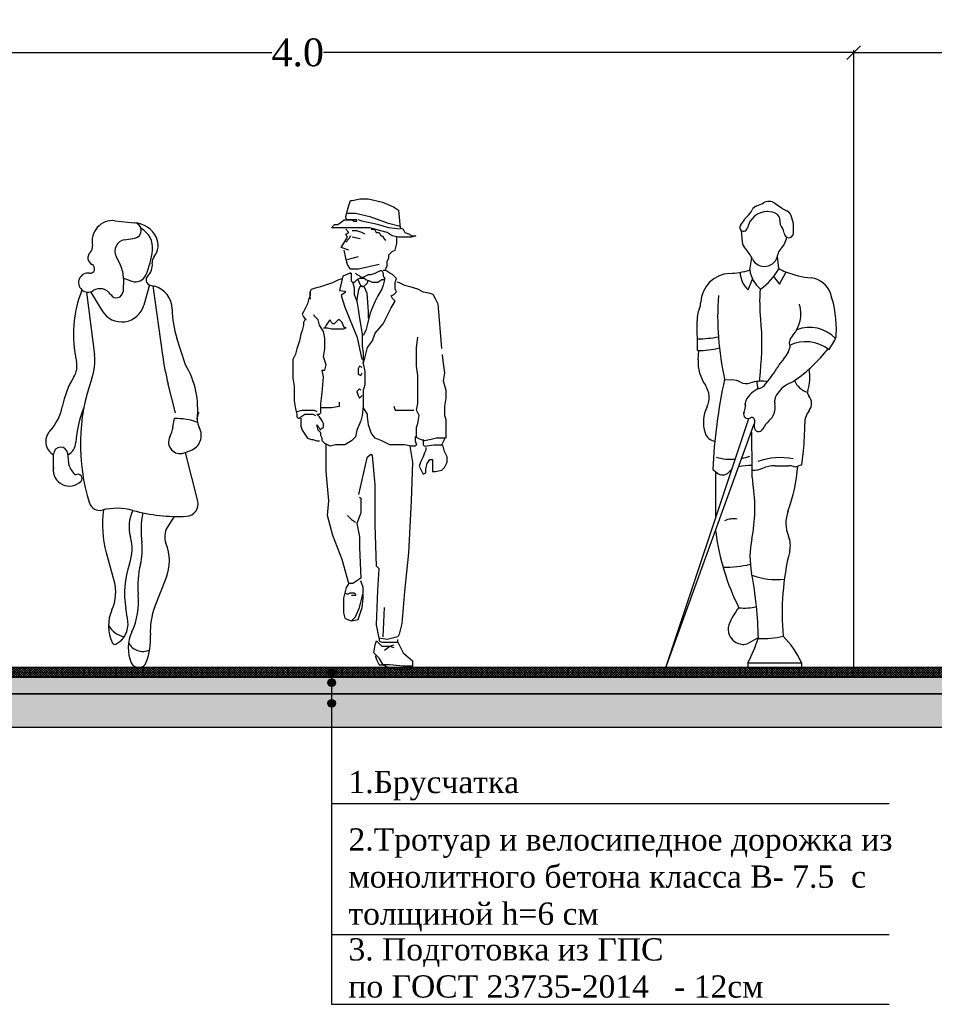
# Model space of a CAD drawing. Extents: x 340134 to 340674, y 4132137 to 4132521.
# Tile 3 of 14: x 340210 to 340276, y 4132319 to 4132389. Entities that reach past the tile are written whole.
import ezdxf

# ---------------------------------------------------------------- set-up
doc = ezdxf.new("R2010")
doc.units = 0
doc.header["$LTSCALE"] = 0.5
doc.header["$MEASUREMENT"] = 0
doc.header["$PDMODE"] = 33
doc.header["$PDSIZE"] = 0.3
doc.layers.add('(007) Здания', color=7, linetype='Continuous')
doc.layers.add('free-dwg.com', color=7, linetype='Continuous')
doc.layers.add('.', color=7, linetype='Continuous', lineweight=15)
doc.styles.add('ATTR', font='romans.shx', dxfattribs={"width": 0.8, "height": 1.2})
doc.styles.add('Times New Roman', font='times.ttf', dxfattribs={"height": 2.5})
doc.styles.add('TimesCr', font='times.ttf')
doc.dimstyles.get("Standard").update_dxf_attribs({"dimtxt": 0.18, "dimasz": 0.18, "dimexe": 0.18, "dimexo": 0.0625, "dimgap": 0.09, "dimtad": 0, "dimtih": 1, "dimtoh": 1, "dimdec": 4, "dimzin": 0, "dimdsep": 46, "dimtxsty": 'Standard', "dimcen": 0.09, "dimaunit": 1, "dimadec": 3, "dimazin": 0, "dimtfac": 1, "dimtdec": 4, "dimtofl": 0, "dimtmove": 0, "dimatfit": 3, "dimfxl": 1, "dimtolj": 1, "dimtzin": 0, "dimarcsym": 0})
pattern_1 = [(45, (-369.2775, 294.18755), (-0.0883883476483, 0.0883883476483), []), (135, (-369.2775, 294.18755), (-0.0883883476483, -0.0883883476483), [])]

# ---------------------------------------------------------------- blocks, each defined once
blk = doc.blocks.new('man 4')
at = {"color": 5}
for p, q in [((-186, 1735.8), (-179.9, 1753.9)), ((-179.9, 1753.9), (-173.9, 1772)), ((-173.9, 1772), (-167.9, 1772)), ((-167.9, 1772), (-137.7, 1778.1)), ((-137.7, 1778.1), (-107.5, 1778.1)), ((-107.5, 1778.1), (-53.2, 1766)), ((-53.2, 1766), (-10.9, 1747.9)), ((-192, 1711.6), (-186, 1735.8)), ((-186, 1723.7), (-155.8, 1723.7)), ((-155.8, 1723.7), (-101.5, 1711.6)), ((-10.9, 1747.9), (7.2, 1735.8)), ((7.2, 1735.8), (13.3, 1669.3)), ((-246.3, 1669.3), (-234.3, 1681.4)), ((-234.3, 1681.4), (-222.2, 1681.4)), ((-222.2, 1681.4), (-204.1, 1693.5)), ((-204.1, 1693.5), (-198.1, 1699.5)), ((-198.1, 1699.5), (-179.9, 1699.5)), ((-192, 1705.6), (-192, 1711.6)), ((-186, 1699.5), (-192, 1705.6)), ((-161.8, 1699.5), (-186, 1699.5)), ((-179.9, 1699.5), (-167.9, 1699.5)), ((-167.9, 1699.5), (-161.8, 1693.5)), ((-149.8, 1699.5), (-161.8, 1699.5)), ((-161.8, 1693.5), (-149.8, 1693.5)), ((-149.8, 1693.5), (-149.8, 1699.5)), ((-131.6, 1693.5), (-143.7, 1699.5)), ((-71.3, 1681.4), (-131.6, 1693.5)), ((-101.5, 1711.6), (-35, 1687.4)), ((-29, 1669.3), (-71.3, 1681.4)), ((-35, 1687.4), (13.3, 1675.4)), ((-240.3, 1669.3), (-246.3, 1669.3)), ((-222.2, 1669.3), (-240.3, 1669.3)), ((-198.1, 1669.3), (-222.2, 1669.3)), ((-186, 1669.3), (-198.1, 1669.3)), ((-179.9, 1651.2), (-192, 1663.3)), ((-192, 1645.1), (-179.9, 1651.2)), ((-186, 1633.1), (-192, 1645.1)), ((-161.8, 1669.3), (-186, 1669.3)), ((-155.8, 1657.2), (-167.9, 1657.2)), ((-143.7, 1669.3), (-161.8, 1669.3)), ((-149.8, 1657.2), (-155.8, 1657.2)), ((-131.6, 1651.2), (-149.8, 1657.2)), ((-101.5, 1669.3), (-143.7, 1669.3)), ((-119.6, 1645.1), (-131.6, 1651.2)), ((-59.2, 1657.2), (-101.5, 1669.3)), ((-95.4, 1663.3), (-83.3, 1663.3)), ((-83.3, 1663.3), (-77.3, 1651.2)), ((-77.3, 1651.2), (-65.2, 1651.2)), ((-65.2, 1651.2), (-59.2, 1639.1)), ((-35, 1651.2), (-59.2, 1657.2)), ((-16.9, 1639.1), (-35, 1651.2)), ((13.3, 1663.3), (-29, 1669.3)), ((13.3, 1669.3), (25.3, 1663.3)), ((25.3, 1663.3), (31.4, 1651.2)), ((31.4, 1651.2), (49.5, 1645.1)), ((49.5, 1645.1), (55.5, 1639.1)), ((-209.1, 1594), (-186, 1633.1)), ((-179.9, 1627), (-192, 1614.9)), ((-173.9, 1639.1), (-179.9, 1627)), ((-137.7, 1627), (-167.9, 1633.1)), ((-59.2, 1639.1), (-53.2, 1639.1)), ((-53.2, 1639.1), (-47.1, 1627)), ((-47.1, 1627), (-41.1, 1621)), ((7.2, 1633.1), (-16.9, 1639.1)), ((-4.9, 1584.7), (1.2, 1608.9)), ((1.2, 1621), (1.2, 1633.1)), ((1.2, 1608.9), (1.2, 1621)), ((25.3, 1633.1), (7.2, 1633.1)), ((55.5, 1633.1), (25.3, 1633.1)), ((73.6, 1639.1), (55.5, 1633.1)), ((55.5, 1639.1), (73.6, 1639.1)), ((-179.9, 1584.7), (-209.1, 1594)), ((-192, 1554.5), (-198.1, 1584.7)), ((-29, 1566.6), (-16.9, 1578.7)), ((-29, 1554.5), (-29, 1566.6)), ((-16.9, 1578.7), (-4.9, 1584.7)), ((-186, 1530.4), (-192, 1554.5)), ((-186, 1548.5), (-167.9, 1554.5)), ((-173.9, 1512.2), (-186, 1530.4)), ((-167.9, 1554.5), (-143.7, 1560.6)), ((-65.2, 1530.4), (-143.7, 1512.2)), ((-35, 1542.4), (-29, 1554.5)), ((-35, 1524.3), (-35, 1542.4)), ((-173.1, 1498), (-203.2, 1486.2)), ((-176, 1497.7), (-176, 1495.3)), ((-143.7, 1512.2), (-173.9, 1512.2)), ((-170.9, 1487.6), (-170.9, 1497.7)), ((-155.8, 1497.7), (-150.8, 1492.7)), ((-150.8, 1492.7), (-140.7, 1487.6)), ((-115.5, 1487.6), (-105.4, 1492.7)), ((-105.4, 1492.7), (-95.3, 1492.7)), ((-95.3, 1492.7), (-80.2, 1497.7)), ((-80.2, 1497.7), (-70.1, 1502.7)), ((-70.1, 1502.7), (-60, 1507.8)), ((-60, 1507.8), (-55, 1507.8)), ((-55, 1507.8), (-50, 1497.7)), ((-39.9, 1507.8), (-50, 1507.8)), ((-50, 1497.7), (-50, 1487.6)), ((-41.1, 1512.2), (-35, 1524.3)), ((-24.8, 1497.7), (-39.9, 1507.8)), ((-14.7, 1492.7), (-24.8, 1497.7)), ((0.4, 1477.5), (-14.7, 1492.7)), ((-286.8, 1447.3), (-256.6, 1457.4)), ((-256.6, 1457.4), (-241.5, 1462.4)), ((-241.5, 1462.4), (-221.3, 1472.5)), ((-221.3, 1472.5), (-206.2, 1477.5)), ((-203.2, 1486.2), (-215.2, 1432.1)), ((-170.9, 1477.5), (-170.9, 1487.6)), ((-170.9, 1467.4), (-170.9, 1477.5)), ((-165.9, 1462.4), (-170.9, 1467.4)), ((-160.8, 1462.4), (-165.9, 1462.4)), ((-165.3, 1460.2), (-160.8, 1442.2)), ((-150.8, 1472.5), (-160.8, 1462.4)), ((-140.7, 1477.5), (-150.8, 1472.5)), ((-147, 1472.7), (-136, 1450.1)), ((-140.7, 1487.6), (-135.6, 1482.6)), ((-135.6, 1477.5), (-140.7, 1477.5)), ((-135.6, 1482.6), (-125.6, 1482.6)), ((-120.5, 1477.5), (-135.6, 1477.5)), ((-125.6, 1482.6), (-115.5, 1487.6)), ((-121.9, 1448.3), (-109.9, 1460.1)), ((-115.5, 1472.5), (-120.5, 1477.5)), ((-100.4, 1467.4), (-115.5, 1472.5)), ((-109.9, 1460.1), (-106.9, 1470)), ((-90.3, 1462.4), (-100.4, 1467.4)), ((-85.2, 1462.4), (-90.3, 1462.4)), ((-75.2, 1462.4), (-85.2, 1462.4)), ((-70.1, 1462.4), (-75.2, 1462.4)), ((-55, 1472.5), (-70.1, 1462.4)), ((-44.9, 1472.5), (-55, 1472.5)), ((-50, 1487.6), (-44.9, 1477.5)), ((-44.9, 1472.5), (-50, 1452.3)), ((-44.9, 1482.6), (-44.9, 1472.5)), ((-44.9, 1477.5), (-44.9, 1472.5)), ((-4.6, 1462.4), (0.4, 1477.5)), ((-4.6, 1437.2), (-4.6, 1462.4)), ((2.9, 1464.9), (10.5, 1462.4)), ((10.5, 1462.4), (30.7, 1452.3)), ((-327.1, 1427.1), (-322.1, 1437.2)), ((-327.1, 1427.1), (-327.1, 1412)), ((-327.1, 1406.9), (-327.1, 1427.1)), ((-322.1, 1437.2), (-307, 1442.2)), ((-307, 1442.2), (-286.8, 1447.3)), ((-215.2, 1432.1), (-195.1, 1428.5)), ((-193.1, 1425.8), (-209.2, 1412.2)), ((-195.1, 1428.5), (-193.1, 1425.8)), ((-160.8, 1442.2), (-160.8, 1417)), ((-160.8, 1417), (-150.8, 1391.8)), ((-150, 1391.5), (-143, 1433.9)), ((-143, 1433.9), (-137, 1448.3)), ((-137, 1448.3), (-121.9, 1445.6)), ((-136, 1450.1), (-121.9, 1448.3)), ((-121.9, 1445.6), (-112.9, 1421.3)), ((-112.9, 1421.3), (-106.9, 1351.8)), ((-55, 1437.2), (-70.1, 1412)), ((-50, 1452.3), (-55, 1437.2)), ((-19.7, 1412), (-9.6, 1417)), ((-9.6, 1417), (0.4, 1427.1)), ((0.4, 1427.1), (-4.6, 1437.2)), ((30.7, 1452.3), (50.8, 1447.3)), ((50.8, 1447.3), (80, 1437.6)), ((80, 1437.6), (101.2, 1427.1)), ((101.2, 1427.1), (122.4, 1422.6)), ((122.4, 1422.6), (137.5, 1417.5)), ((137.5, 1417.5), (146.6, 1401.9)), ((-337.2, 1381.7), (-352.3, 1351.4)), ((-332.2, 1401.9), (-337.2, 1381.7)), ((-327.1, 1412), (-332.2, 1401.9)), ((-325.5, 1398.7), (-327.1, 1406.9)), ((-209.2, 1412.2), (-196.1, 1368)), ((-150.8, 1391.8), (-145.7, 1361.5)), ((-80.2, 1391.8), (-95.3, 1356.5)), ((-70.1, 1412), (-80.2, 1391.8)), ((-14.7, 1401.9), (-19.7, 1412)), ((-19.7, 1366.6), (-4.6, 1391.8)), ((-4.6, 1391.8), (-14.7, 1401.9)), ((146.6, 1401.9), (156.7, 1381.7)), ((156.7, 1381.7), (170.7, 1211.9)), ((-352.3, 1351.4), (-357.4, 1341.4)), ((-196.1, 1368), (-149, 1254.3)), ((-145.7, 1361.5), (-140.7, 1326.2)), ((-106.9, 1351.8), (-106.9, 1326.5)), ((-95.3, 1356.5), (-100.4, 1341.4)), ((-34.8, 1336.3), (-19.7, 1366.6)), ((-357.4, 1341.4), (-352.3, 1331.3)), ((-352.3, 1331.3), (-347.3, 1326.2)), ((-347.3, 1321.2), (-352.3, 1311.1)), ((-352.3, 1311.1), (-352.3, 1301)), ((-347.3, 1326.2), (-342.3, 1321.2)), ((-342.3, 1321.2), (-347.3, 1321.2)), ((-312, 1336.3), (-312.9, 1340)), ((-296.9, 1321.2), (-312, 1336.3)), ((-291.9, 1301), (-296.9, 1321.2)), ((-256.6, 1316.1), (-266.7, 1301)), ((-251.6, 1321.2), (-256.6, 1316.1)), ((-246.5, 1311.1), (-251.6, 1321.2)), ((-241.5, 1306), (-246.5, 1311.1)), ((-236.4, 1306), (-241.5, 1306)), ((-231.4, 1311.1), (-236.4, 1306)), ((-221.3, 1321.2), (-231.4, 1311.1)), ((-216.3, 1321.2), (-221.3, 1321.2)), ((-206.2, 1311.1), (-216.3, 1321.2)), ((-201.2, 1296), (-206.2, 1311.1)), ((-140.7, 1326.2), (-135.6, 1296)), ((-110.4, 1306), (-115.5, 1280.8)), ((-100.4, 1341.4), (-110.4, 1306)), ((-80.2, 1270.7), (-50, 1306)), ((-50, 1306), (-34.8, 1336.3)), ((-357.4, 1280.8), (-362.4, 1265.7)), ((-352.3, 1301), (-357.4, 1280.8)), ((-276.7, 1275.8), (-291.9, 1301)), ((-276.7, 1290.9), (-261.6, 1290.9)), ((-271.7, 1250.6), (-276.7, 1275.8)), ((-266.7, 1301), (-271.7, 1290.9)), ((-261.6, 1290.9), (-246.5, 1285.9)), ((-246.5, 1285.9), (-221.3, 1285.9)), ((-221.3, 1285.9), (-201.2, 1285.9)), ((-196.1, 1290.9), (-201.2, 1296)), ((-201.2, 1285.9), (-191.1, 1290.9)), ((-191.1, 1290.9), (-196.1, 1290.9)), ((-135.6, 1296), (-130.6, 1265.7)), ((-115.5, 1280.8), (-125.6, 1260.7)), ((-90.3, 1240.5), (-80.2, 1270.7)), ((-367.5, 1240.5), (-372.5, 1225.4)), ((-362.4, 1265.7), (-367.5, 1240.5)), ((-271.7, 1210.2), (-271.7, 1250.6)), ((-149, 1254.3), (-130.9, 1170.4)), ((-130.6, 1265.7), (-130.6, 1245.5)), ((-130.6, 1245.5), (-130.6, 1220.3)), ((-110.4, 1215.3), (-90.3, 1240.5)), ((76, 1215.3), (80.9, 1254.4)), ((-377.5, 1210.2), (-382.6, 1190)), ((-372.5, 1225.4), (-377.5, 1210.2)), ((-276.7, 1180), (-271.7, 1210.2)), ((-130.6, 1220.3), (-125.6, 1195.1)), ((-125.6, 1195.1), (-125.6, 1174.9)), ((-115.5, 1190), (-110.4, 1215.3)), ((76, 1174.9), (76, 1215.3)), ((-382.6, 1190), (-392.7, 1169.9)), ((-392.7, 1169.9), (-392.7, 1149.7)), ((-266.7, 1149.7), (-276.7, 1180)), ((-127.3, 1160.1), (-125.6, 1154.7)), ((-125.6, 1154.7), (-120.5, 1174.9)), ((-125.6, 1174.9), (-125.6, 1154.7)), ((-120.5, 1174.9), (-115.5, 1190)), ((76, 1144.7), (76, 1174.9)), ((172.5, 1189.1), (176.8, 1154.7)), ((-392.7, 1149.7), (-392.7, 1124.5)), ((-392.7, 1124.5), (-392.7, 1099.3)), ((-281.8, 1129.5), (-271.7, 1129.5)), ((-276.7, 1104.3), (-281.8, 1129.5)), ((-271.7, 1129.5), (-266.7, 1149.7)), ((-140.7, 1144.7), (-145.7, 1134.6)), ((-145.7, 1134.6), (-145.7, 1114.4)), ((-130.6, 1139.6), (-140.7, 1144.7)), ((-135.6, 1109.4), (-130.6, 1119.4)), ((-125.6, 1154.7), (-120.5, 1124.5)), ((-120.5, 1124.5), (-120.5, 1099.3)), ((81.1, 1109.4), (76, 1144.7)), ((176.8, 1154.7), (181.9, 1119.4)), ((181.9, 1119.4), (176.8, 1089.2)), ((-392.7, 1099.3), (-387.6, 1069)), ((-281.8, 1043.8), (-276.7, 1104.3)), ((-145.7, 1114.4), (-135.6, 1109.4)), ((-120.5, 1099.3), (-120.5, 1074)), ((81.1, 1079.1), (81.1, 1109.4)), ((176.8, 1089.2), (186.9, 1053.9)), ((-387.6, 1069), (-387.6, 1038.7)), ((-286.8, 1003.4), (-281.8, 1043.8)), ((-140.7, 1058.9), (-150.8, 1048.8)), ((-150.8, 1048.8), (-145.7, 1033.7)), ((-135.6, 1053.9), (-140.7, 1058.9)), ((-120.5, 1074), (-125.6, 1053.9)), ((-125.6, 1053.9), (-125.6, 1018.6)), ((81.1, 1053.9), (81.1, 1079.1)), ((81.1, 1003.4), (81.1, 1053.9)), ((186.9, 1053.9), (186.9, 1023.6)), ((-387.6, 1038.7), (-387.6, 1013.5)), ((-387.6, 1013.5), (-382.6, 983.3)), ((-216.3, 998.4), (-216.3, 1008.5)), ((-145.7, 1033.7), (-140.7, 1023.6)), ((-140.7, 1023.6), (-130.6, 1033.7)), ((-125.6, 1018.6), (-125.6, 993.4)), ((186.9, 1023.6), (181.9, 993.4)), ((-382.6, 983.3), (-377.5, 963.1)), ((-377.5, 973.2), (-357.4, 978.2)), ((-377.5, 968.1), (-377.5, 973.2)), ((-357.4, 978.2), (-337.2, 978.2)), ((-337.2, 978.2), (-312, 978.2)), ((-312, 978.2), (-301.9, 973.2)), ((-286.8, 968.1), (-286.8, 1003.4)), ((-286.8, 988.3), (-271.7, 988.3)), ((-271.7, 988.3), (-251.6, 988.3)), ((-251.6, 988.3), (-246.5, 988.3)), ((-246.5, 988.3), (-216.3, 993.4)), ((-216.3, 993.4), (-216.3, 998.4)), ((-125.6, 993.4), (-130.6, 958)), ((-110.4, 963.1), (-125.6, 988.3)), ((-9.6, 993.4), (-4.6, 978.2)), ((-4.6, 978.2), (10.5, 978.2)), ((10.5, 978.2), (25.6, 978.2)), ((25.6, 978.2), (45.8, 978.2)), ((45.8, 978.2), (66, 978.2)), ((76, 978.2), (81.1, 1003.4)), ((86.1, 958), (76, 978.2)), ((181.9, 993.4), (181.9, 958)), ((-377.5, 963.1), (-377.5, 953)), ((-377.5, 953), (-372.5, 948)), ((-372.5, 948), (-367.5, 948)), ((-367.5, 948), (-362.4, 953)), ((-362.4, 953), (-347.3, 963.1)), ((-362.4, 948), (-362.4, 932.8)), ((-362.4, 932.8), (-362.4, 917.7)), ((-347.3, 963.1), (-327.1, 963.1)), ((-327.1, 963.1), (-317.1, 963.1)), ((-317.1, 963.1), (-307, 958)), ((-301.9, 963.1), (-296.9, 963.1)), ((-296.9, 958), (-301.9, 963.1)), ((-296.9, 963.1), (-291.9, 963.1)), ((-291.9, 953), (-296.9, 958)), ((-291.9, 963.1), (-286.8, 968.1)), ((-281.8, 937.9), (-291.9, 953)), ((-276.7, 927.8), (-281.8, 937.9)), ((-135.6, 937.9), (-150.8, 902.6)), ((-130.6, 958), (-135.6, 937.9)), ((-110.4, 953), (-110.4, 963.1)), ((-105.4, 922.7), (-110.4, 953)), ((81.1, 927.8), (86.1, 958)), ((181.9, 958), (186.9, 942.9)), ((186.9, 942.9), (186.9, 912.7)), ((-362.4, 917.7), (-357.4, 902.6)), ((-357.4, 902.6), (-347.3, 887.4)), ((-301.9, 922.7), (-296.9, 917.7)), ((-296.9, 902.6), (-301.9, 922.7)), ((-296.9, 917.7), (-291.9, 907.6)), ((-286.8, 892.5), (-296.9, 902.6)), ((-291.9, 907.6), (-286.8, 902.6)), ((-286.8, 907.6), (-276.7, 912.7)), ((-286.8, 902.6), (-286.8, 907.6)), ((-276.7, 912.7), (-276.7, 927.8)), ((-150.8, 902.6), (-155.8, 877.4)), ((-95.3, 892.5), (-105.4, 922.7)), ((76, 912.7), (81.1, 927.8)), ((76, 887.4), (76, 912.7)), ((186.9, 912.7), (186.9, 882.4)), ((-347.3, 887.4), (-337.2, 872.3)), ((-337.2, 872.3), (-322.1, 867.3)), ((-322.1, 867.3), (-317.1, 867.3)), ((-317.1, 867.3), (-301.9, 862.2)), ((-301.9, 862.2), (-296.9, 862.2)), ((-296.9, 862.2), (-291.9, 862.2)), ((-286.8, 882.4), (-286.8, 892.5)), ((-281.8, 872.3), (-286.8, 882.4)), ((-281.8, 862.2), (-281.8, 872.3)), ((-271.7, 852.1), (-281.8, 862.2)), ((-170.9, 862.2), (-196.1, 847.1)), ((-155.8, 877.4), (-170.9, 862.2)), ((-80.2, 872.3), (-95.3, 892.5)), ((-55, 862.2), (-80.2, 872.3)), ((-24.8, 847.1), (-55, 862.2)), ((71, 877.4), (71, 862.2)), ((81.1, 872.3), (71, 877.4)), ((71, 862.2), (76, 847.1)), ((76, 877.4), (76, 887.4)), ((91.2, 867.3), (81.1, 872.3)), ((106.3, 862.2), (91.2, 867.3)), ((101.2, 867.3), (101.2, 847.1)), ((131.5, 867.3), (106.3, 862.2)), ((151.6, 872.3), (131.5, 867.3)), ((171.8, 872.3), (151.6, 872.3)), ((186.9, 872.3), (171.8, 872.3)), ((176.8, 857.2), (181.9, 867.3)), ((181.9, 867.3), (181.9, 872.3)), ((186.9, 882.4), (186.9, 872.3)), ((-251.6, 842), (-271.7, 852.1)), ((-266.7, 746.2), (-266.7, 852.1)), ((-231.4, 847.1), (-251.6, 842)), ((-196.1, 847.1), (-231.4, 847.1)), ((5.5, 847.1), (-24.8, 847.1)), ((30.7, 847.1), (5.5, 847.1)), ((55.9, 842), (30.7, 847.1)), ((50.8, 842), (60.9, 781.5)), ((71, 842), (55.9, 842)), ((76, 847.1), (71, 842)), ((101.2, 847.1), (106.3, 842)), ((106.3, 842), (141.6, 847.1)), ((111.3, 826.9), (106.3, 816.8)), ((111.3, 837), (111.3, 826.9)), ((141.6, 847.1), (171.8, 847.1)), ((171.8, 847.1), (176.8, 857.2)), ((176.8, 842), (171.8, 847.1)), ((181.9, 821.9), (176.8, 842)), ((192, 801.7), (181.9, 821.9)), ((-112.4, 798.3), (-144.3, 659.3)), ((-97.7, 810.7), (-112.4, 798.3)), ((-90.3, 806.7), (-97.7, 810.7)), ((-80.2, 695.8), (-90.3, 806.7)), ((101.2, 801.7), (91.2, 781.5)), ((106.3, 816.8), (101.2, 801.7)), ((116.4, 776.5), (126.4, 791.6)), ((126.4, 791.6), (136.5, 791.6)), ((136.5, 791.6), (136.5, 786.6)), ((136.5, 786.6), (136.5, 771.4)), ((192, 781.5), (192, 801.7)), ((-256.6, 635.3), (-266.7, 746.2)), ((60.9, 781.5), (55.9, 635.3)), ((91.2, 781.5), (86.1, 766.4)), ((86.1, 766.4), (91.2, 756.3)), ((91.2, 756.3), (101.2, 736.1)), ((111.3, 756.3), (116.4, 776.5)), ((111.3, 741.2), (111.3, 756.3)), ((136.5, 771.4), (136.5, 756.3)), ((136.5, 756.3), (136.5, 751.3)), ((136.5, 751.3), (136.5, 746.2)), ((136.5, 746.2), (146.6, 746.2)), ((146.6, 746.2), (171.8, 751.3)), ((171.8, 751.3), (181.9, 761.4)), ((181.9, 761.4), (192, 781.5)), ((101.2, 736.1), (111.3, 741.2)), ((-80.2, 544.5), (-80.2, 695.8)), ((-261.6, 579.8), (-256.6, 635.3)), ((-140.2, 649.9), (-135.6, 645.4)), ((-135.6, 645.4), (-135.6, 589.9)), ((55.9, 635.3), (45.8, 438.6)), ((-241.5, 504.1), (-261.6, 579.8)), ((-186, 579.8), (-170.9, 564.7)), ((-170.9, 564.7), (-155.8, 554.6)), ((-135.6, 589.9), (-150.8, 549.5)), ((-150.8, 549.5), (-140.7, 499.1)), ((-75.2, 388.1), (-80.2, 544.5)), ((-206.2, 413.3), (-241.5, 504.1)), ((-140.7, 499.1), (-140.7, 458.7)), ((-140.7, 458.7), (-135.6, 342.7)), ((-181, 322.6), (-206.2, 413.3)), ((45.8, 438.6), (30.7, 292.3)), ((-65.1, 378), (-75.2, 388.1)), ((-70.1, 297.3), (-65.1, 378)), ((-135.6, 342.7), (-165.9, 322.6)), ((-191.1, 307.4), (-196.1, 287.3)), ((-181, 322.6), (-191.1, 307.4)), ((-165.9, 322.6), (-181, 322.6)), ((-125.6, 307.4), (-135.6, 332.7)), ((-125.6, 287.3), (-125.6, 307.4)), ((-196.1, 287.3), (-201.2, 267.1)), ((-201.2, 267.1), (-201.2, 246.9)), ((-196.1, 287.3), (-186, 282.2)), ((-186, 282.2), (-176, 287.3)), ((-176, 287.3), (-160.8, 287.3)), ((-155.8, 277.2), (-170.9, 277.2)), ((-160.8, 287.3), (-155.8, 282.2)), ((-155.8, 282.2), (-155.8, 277.2)), ((-140.7, 231.8), (-130.6, 272.1)), ((-130.6, 272.1), (-125.6, 287.3)), ((-130.6, 231.8), (-125.6, 267.1)), ((-125.6, 267.1), (-125.6, 282.2)), ((-75.2, 166.2), (-70.1, 297.3)), ((30.7, 292.3), (20.6, 171.3)), ((-201.2, 246.9), (-201.2, 211.6)), ((-155.8, 196.5), (-140.7, 231.8)), ((-145.7, 186.4), (-130.6, 231.8)), ((-50, 120.8), (-44.9, 231.8)), ((-201.2, 211.6), (-196.1, 191.4)), ((-196.1, 191.4), (-186, 186.4)), ((-186, 186.4), (-170.9, 181.3)), ((-170.9, 181.3), (-155.8, 196.5)), ((-170.9, 181.3), (-145.7, 186.4)), ((-65.1, 115.8), (-75.2, 166.2)), ((20.6, 171.3), (10.5, 130.9)), ((-34.8, 110.7), (-65.1, 115.8)), ((-65.1, 115.8), (-65.1, 105.7)), ((5.5, 120.8), (-34.8, 110.7)), ((10.5, 130.9), (5.5, 120.8)), ((-85.2, 60.3), (-80.2, 90.6)), ((-80.2, 90.6), (-75.2, 105.7)), ((-75.2, 105.7), (-55, 85.5)), ((-65.1, 105.7), (-55, 100.7)), ((-55, 100.7), (-34.8, 100.7)), ((-55, 85.5), (-24.8, 85.5)), ((-44.9, 70.4), (-24.8, 85.5)), ((-34.8, 100.7), (-19.7, 100.7)), ((-24.8, 85.5), (-9.6, 90.6)), ((-24.8, 85.5), (-9.6, 80.5)), ((-19.7, 100.7), (-4.6, 100.7)), ((-4.6, 100.7), (5.5, 100.7)), ((5.5, 100.7), (5.5, 110.7)), ((5.5, 100.7), (15.6, 80.5)), ((15.6, 80.5), (25.6, 60.3)), ((-65.1, 40.1), (-85.2, 60.3)), ((-80.2, 50.2), (-75.2, 35.1)), ((-50.4, 15.1), (-65.1, 40.1)), ((25.6, 60.3), (60.9, 30)), ((-75.2, 35.1), (-65.5, 15.1)), ((-65.5, 15.1), (-50.4, 15.1)), ((-25.2, 15.1), (-50.4, 15.1)), ((-50.4, 15.1), (-30.2, 5)), ((-30.2, 5), (0, 0)), ((25.2, 10.1), (-25.2, 15.1)), ((0, 0), (50.4, 0)), ((60.5, 10.1), (25.2, 10.1)), ((50.4, 0), (55.4, 5)), ((60.9, 30), (60.5, 10.1))]:
    blk.add_line(p, q, dxfattribs=at)
blk = doc.blocks.new('A$C1D8406F1')
at = {"layer": 'free-dwg.com', "color": 5}
for p, q in [((2.62, 16.959), (3.362, 16.876)), ((2.987, 16.235), (3.379, 16.301)), ((2.664, 15.603), (2.83, 15.267)), ((2.94, 14.767), (2.929, 14.284)), ((2.94, 14.784), (3.267, 14.67)), ((1.549, 14.258), (1.848, 11.887)), ((1.7, 14.267), (2.135, 13.545)), ((3.925, 14.532), (3.716, 13.765)), ((3.95, 14.524), (4.118, 14.478)), ((4.057, 14.495), (4.425, 11.867)), ((5.294, 11.508), (4.97, 12.508)), ((4.912, 9.691), (4.639, 10.775)), ((4.82, 9.142), (4.875, 9.467)), ((5.238, 8.169), (5.49, 8.26)), ((0.29, 7.458), (0.297, 8.12)), ((0.888, 7.676), (0.834, 8.147)), ((5.758, 6.345), (5.292, 8.188)), ((4.861, 5.764), (4.605, 5.348)), ((2.594, 3.324), (2.296, 4.387)), ((4.134, 2.348), (4.561, 3.429))]:
    blk.add_line(p, q, dxfattribs=at)
for centre, radius, start, end in [((2.534, 16.182), 0.781, 83.6899, 192.5675), ((3.33, 16.587), 0.291, 279.5645, 83.6899), ((3.321, 15.915), 0.962, 25.3538, 87.5065), ((3.211, 15.929), 0.839, 353.6823, 61.5851), ((3.061, 15.799), 0.442, 99.5645, 206.2318), ((3.562, 16.029), 0.696, 321.7671, 25.3538), ((1.884, 15.552), 0.286, 132.2027, 243.7817), ((1.518, 15.956), 0.259, 312.2027, 12.5675), ((0.8, 16.196), 3.265, 336.6577, 353.6823), ((1.683, 15.142), 0.171, 261.608, 63.7817), ((3.448, 15.284), 0.591, 314.4068, 6.0349), ((4.382, 15.383), 0.349, 141.7671, 186.0349), ((1.605, 14.616), 0.362, 81.608, 302.5532), ((1.868, 14.793), 1.073, 358.6484, 26.2318), ((3.407, 15.071), 0.425, 250.6513, 336.6577), ((4.002, 14.718), 0.202, 134.4068, 254.887), ((5.594, 12.649), 4.545, 158.1997, 192.9045), ((2.056, 13.909), 0.476, 31.4991, 122.5532), ((2.677, 14.29), 0.252, 211.4991, 358.6484), ((3.886, 13.604), 0.904, 0.5488, 75.1585), ((2.879, 13.994), 0.868, 211.0972, 344.735), ((8.492, 13.648), 3.702, 180.5488, 197.9376), ((0.396, 11.458), 0.788, 328.4972, 12.9045), ((-0.068, 11.646), 1.93, 340.1872, 7.1638), ((14.613, 13.294), 10.288, 187.9737, 194.1746), ((2.448, 9.817), 3.31, 353.3815, 30.7198), ((4.002, 9.248), 3.442, 148.4972, 168.8363), ((8.676, 8.496), 7.363, 160.1872, 197.583), ((-1.244, 10.284), 1.905, 317.1431, 348.8363), ((5.137, 8.347), 4, 157.3655, 176.8421), ((6.375, 9.436), 0.638, 155.8818, 208.9638), ((4.968, 7.313), 2.155, 68.8366, 92.4822), ((0.572, 8.599), 0.572, 137.1431, 241.2442), ((3.586, 9.35), 1.252, 332.8936, 350.4643), ((5.284, 8.832), 0.609, 289.8502, 28.9638), ((5.089, 8.58), 0.437, 152.8936, 289.8502), ((0.567, 8.117), 0.27, 6.4647, 179.4259), ((0.572, 8.599), 0.572, 298.0249, 356.8421), ((0.899, 7.523), 0.612, 172.7609, 315.8361), ((1.686, 7.98), 0.854, 200.8219, 229.2846), ((1.218, 7.201), 0.159, 318.7991, 124.1125), ((5.31, 6.232), 0.461, 272.9699, 14.1746), ((2.038, 6.393), 0.4, 197.583, 283.766), ((2.688, 3.738), 2.333, 74.7969, 103.766), ((6.098, 5.453), 3.949, 171.7882, 195.6622), ((4.57, 5.376), 1.415, 154.2789, 195.7186), ((4.999, 12.24), 6.477, 254.7968, 272.9699), ((7.166, 5.208), 3.557, 168.8051, 187.1744), ((5.17, 5), 0.664, 148.4244, 202.0211), ((1.586, 4.537), 1.684, 340.5028, 15.7186), ((1.455, 4.489), 2.2, 345.8671, 7.1745), ((2.903, 4.083), 1.782, 338.4745, 22.0211), ((6.317, 2.862), 3.334, 160.5028, 190.2916), ((6.767, 3.152), 3.279, 165.867, 185.8852), ((1.056, 2.892), 1.597, 335.5877, 15.6622), ((0.847, 2.541), 2.673, 334.5018, 5.8852), ((-6.406, 0.551), 9.597, 7.4342, 10.2917), ((6.452, 1.434), 2.491, 158.4745, 183.5381), ((3.859, 1.621), 1.481, 155.5877, 205.9534), ((3.158, 2.1), 0.909, 210.8432, 258.2488), ((2.268, 1.683), 0.849, 297.4012, 7.4342), ((4.523, 0.788), 1.399, 154.5018, 203.5806), ((1.482, 1.127), 2.488, 339.1792, 3.5381), ((2.614, 1.015), 0.0966, 205.9534, 297.4012), ((3.671, 1.246), 0.59, 205.4056, 296.7841), ((3.521, 0.351), 0.307, 203.5806, 339.1792)]:
    blk.add_arc(centre, radius, start, end, dxfattribs=at)
at = {"layer": 'free-dwg.com', "color": 5, "xscale": 0.01, "yscale": 0.01, "zscale": 0.01}
blk.add_blockref('man 4', (13.284, 0), dxfattribs=at)
blk = doc.blocks.new('Cane Range FV')
for p, q in [((1.4, 71.71), (2.45, 70.99)), ((2.54, 70.93), (3.26, 70.54)), ((-3.82, 67.53), (-3.63, 65.73)), ((-2.49, 61.41), (-2.16, 63.3)), ((2.03, 61.64), (1.79, 63.49)), ((2.14, 59.22), (3.14, 61.1)), ((-2.73, 58.32), (-2.04, 59.98)), ((1.19, 60.38), (2.14, 59.22)), ((-10.54, 48.99), (-10.61, 53.54)), ((9.8, 49.1), (10.54, 50.31)), ((-10.42, 48.99), (-10.48, 47.54)), ((-6.38, 44.51), (-5.23, 44.42)), ((-15.46, -0.04), (-2.62, 38.45)), ((-1.75, 38.19), (-1.79, 37.16)), ((-15.46, -0.04), (-1.77, 37.64)), ((-2.23, 36.37), (-2.18, 30.47)), ((5.57, 31.28), (5.81, 33.45)), ((-8.18, 30.57), (-7.54, 30.04)), ((-2.18, 30.47), (-2.04, 30.46)), ((-7.75, 30.21), (-7.78, 23)), ((-1.16, 4.57), (-2.69, 3.73)), ((-2.74, 0), (-2.74, 0.72)), ((-2.74, 0.72), (5.55, 0.72)), ((5.55, 0), (5.55, 0.72)), ((-2.74, 0), (5.55, 0))]:
    blk.add_line(p, q)
blk.add_lwpolyline([(-0.99, 44.2), (-0.84, 45.64, 0.049801), (-0.77, 53.82, -0.040145), (-0.83, 58.43, 2.963911)], format="xyb")
for centre, radius, start, end in [((-3.04, 76.48), 5.41, 287.9114, 299.8395), ((0.47, 70.36), 1.64, 55.4637, 119.8395), ((-5.77, 72.61), 4.12, 314.4348, 332.2969), ((0.3, 67.24), 3.2, 90.1414, 168.8326), ((-0.97, 70.09), 1.3, 107.9114, 152.2969), ((0.29, 67.8), 2.64, 54.8016, 91.6262), ((3.04, 71.86), 1.05, 235.4637, 241.4307), ((2.56, 69.26), 1.46, 21.0946, 61.4307), ((-7.97, 72.11), 5.54, 317.744, 328.7699), ((-1.33, 68.08), 2.23, 134.4348, 148.7699), ((1.3, 69.23), 0.888, 352.9138, 54.8016), ((3.83, 68.92), 1.67, 172.9138, 220.5011), ((-1.44, 67.71), 5.75, 353.2553, 21.0946), ((-3.43, 67.98), 0.598, 137.744, 348.8326), ((1.73, 67.13), 1.1, 359.9572, 40.5011), ((3.55, 67.12), 0.723, 179.9572, 353.2553), ((-1.84, 65.93), 1.8, 186.2431, 222.783), ((-0.31, 67.12), 3.61, 315.7336, 349.6874), ((-8.07, 60.16), 6.69, 26.265, 42.783), ((3.38, 63.52), 1.56, 135.7336, 171.7262), ((-0.21, 64.04), 2.08, 206.265, 351.7262), ((-5.36, 56.18), 4.7, 92.9589, 177.0246), ((-6.3, 74.32), 13.47, 272.9589, 286.4409), ((-0.23, 61.11), 3.74, 180.7175, 228.1354), ((2.2, 62.07), 4.73, 188.0773, 230.2451), ((-6.62, 66.46), 9.9, 305.8057, 330.8452), ((5.19, 66.69), 5.96, 238.0057, 248.9827), ((8.71, 75.88), 15.8, 248.9827, 263.8156), ((6.63, 56.63), 3.56, 19.2238, 83.8156), ((-13.4, 56.6), 3.36, 338.5049, 357.0246), ((35.85, 54.17), 43.29, 175.665, 192.8392), ((-5.77, 52.31), 16.69, 357.0432, 19.2238), ((-5.84, 53.62), 4.78, 158.5049, 180.9678), ((0.35, 54.64), 5.08, 318.0274, 17.0013), ((6.76, 46.97), 5.56, 43.7778, 110.912), ((-10.64, 68.42), 17.65, 270.234, 280.7959), ((5.54, 49.97), 1.91, 138.0274, 186.4502), ((6.19, 44.45), 5.88, 52.1548, 115.6744), ((8.48, 51.57), 2.42, 328.5078, 357.0432), ((-10.08, 59.91), 10.93, 267.6315, 285.4215), ((-0.39, 50.52), 4.27, 317.6002, 350.8241), ((-7.56, 62.25), 21.55, 303.7888, 322.8638), ((-3.96, 47.29), 6.52, 177.7901, 214.6103), ((9.21, 41.76), 8.73, 137.6002, 149.2815), ((-13.17, 55.05), 17.3, 318.6916, 329.2815), ((-0.26, 44.87), 7.08, 342.4519, 9.9904), ((70.45, 27.43), 78.69, 167.4351, 177.7102), ((-5.53, 40.56), 3.88, 65.1512, 85.6239), ((-0.57, 37.79), 6.43, 85.0525, 106.2219), ((7.38, 45.14), 8.83, 186.3598, 193.9137), ((-0.67, 36.62), 7.6, 82.8543, 85.0525), ((0.53, 50.15), 7, 295.858, 303.7888), ((7.25, 45.43), 3.01, 201.0803, 254.5025), ((-12.04, 41.72), 3.29, 333.724, 34.6103), ((-2.98, 46.07), 2.2, 245.1512, 286.2219), ((0.17, 39.71), 3.58, 108.5937, 155.4076), ((-1.55, 44.85), 1.84, 288.5937, 318.6916), ((5.64, 39.62), 4.7, 115.858, 147.7648), ((7.27, 42.48), 0.822, 162.4519, 220.18), ((-2.01, 40.71), 1.17, 155.4076, 191.4076), ((3.34, 41.07), 1.98, 147.7648, 190.7545), ((5.26, 40.78), 1.82, 322.4253, 40.18), ((-4.25, 37.87), 5.39, 153.724, 197.4879), ((-5.44, 40.37), 2.28, 335.4109, 8.6317), ((-1.35, 40.18), 2.79, 311.3937, 10.7545), ((9.27, 37.69), 3.25, 142.4253, 180.6862), ((-2.74, 39.13), 0.689, 155.4109, 301.9171), ((-2.16, 38.2), 0.409, 358.0362, 121.9171), ((3.09, 35.14), 3.93, 131.3937, 154.4626), ((-1.09, 37.14), 0.701, 178.0362, 334.4626), ((-28.27, 37.24), 34.29, 353.6564, 0.6862), ((-7.57, 36.82), 1.91, 197.4879, 260.5247), ((-5.29, 40.42), 8.27, 253.4606, 273.9975), ((-5.29, 40.42), 8.27, 281.0455, 290.0802), ((2.26, 22.36), 10.06, 78.7602, 110.1327), ((-3.55, 28.09), 2.99, 124.9491, 136.5175), ((-2.52, 23.6), 7.59, 87.4381, 102.9426), ((12.4, 30.7), 14.58, 180.2163, 189.2174), ((-1.86, 33.75), 3.29, 266.9888, 294.6803), ((1.32, 26.82), 4.33, 88.6862, 114.6803), ((2.47, 77.05), 45.91, 268.6862, 271.3138), ((-21.18, 33.18), 26.22, 339.8454, 355.4115), ((3.58, 28.64), 2.51, 73.8313, 91.3138), ((4.58, 32.08), 1.07, 253.8313, 291.6184), ((6.61, 26.95), 4.45, 103.4835, 111.6184), ((-6.69, 31.06), 1.33, 230.2114, 316.5175), ((-25.36, 24.57), 23.68, 348.4771, 9.2174), ((-5.03, 19.66), 3.29, 79.5789, 113.9909), ((8.45, 22.31), 5.34, 159.8454, 202.5337), ((-2.07, 21.64), 5.72, 184.9008, 187.6953), ((29.54, 25.91), 37.61, 187.6953, 206.3418), ((11.26, 17.11), 13.7, 168.4771, 190.8287), ((0.11, 18.84), 3.69, 346.1603, 22.5337), ((42.62, 8.37), 40.09, 166.1603, 185.0419), ((-6.57, 34.86), 19.39, 269.9316, 282.4505), ((-59.81, 3.51), 58.67, 0.9199, 10.8287), ((1.57, 24.06), 10.49, 249.2692, 277.1662), ((3.78, 2.82), 10.21, 141.1133, 158.4554), ((-3.24, 16.54), 7.37, 262.8219, 284.1385), ((-3.9, 5.85), 1.94, 158.4554, 205.2297), ((-3.32, 6.13), 2.59, 205.2297, 263.4015), ((-0.48, 16.97), 12.53, 266.8975, 284.6173), ((-8.08, -5.67), 15.05, 25.1116, 44.3339), ((-3.44, 5.1), 1.56, 263.4015, 298.6207), ((-40.41, 18.9), 41.82, 334.2263, 339.8001)]:
    blk.add_arc(centre, radius, start, end)
at = {"style": 'ATTR', "width": 0.8, "flags": 9}
blk.add_attdef('ESTCODE', (0, 0), '', height=0.018, dxfattribs=at)
blk = doc.blocks.new('ghjfgjkhkhjk')
at = {"xscale": 24.9999999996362, "yscale": 24.9999999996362, "zscale": 24.9999999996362}
blk.add_blockref('Cane Range FV', (13768, -811.9), dxfattribs=at)
blk = doc.blocks.new('_Oblique')
at = {"color": 0, "lineweight": -2}
blk.add_line((-0.5, -0.5), (0.5, 0.5), dxfattribs=at)
blk = doc.blocks.new('*D307')
at = {"color": 0, "linetype": 'Continuous', "lineweight": -2, "transparency": 16777216}
for p, q in [((340190.267, 4132342.861), (340190.267, 4132387.2)), ((340190.267, 4132387.02), (340228.407, 4132387.02)), ((340270.267, 4132387.02), (340232.127, 4132387.02)), ((340270.267, 4132342.861), (340270.267, 4132387.2))]:
    blk.add_line(p, q, dxfattribs=at)
at = {"layer": 'Defpoints', "color": 0, "linetype": 'Continuous', "transparency": 16777216}
for p in [(340270.267, 4132387.02), (340190.267, 4132342.799), (340270.267, 4132342.799)]:
    blk.add_point(p, dxfattribs=at)
at = {"color": 0, "linetype": 'Continuous', "lineweight": -2, "transparency": 16777216, "rotation": 180}
blk.add_blockref('_Oblique', (340190.267, 4132387.02), dxfattribs=at)
at = {"color": 0, "linetype": 'Continuous', "lineweight": -2, "transparency": 16777216}
blk.add_blockref('_Oblique', (340270.267, 4132387.02), dxfattribs=at)
at = {"color": 0, "linetype": 'Continuous', "transparency": 16777216, "insert": (340230.267, 4132387.02), "char_height": 2, "attachment_point": 5, "style": 'TimesCr'}
blk.add_mtext('\\A1;4.0', dxfattribs=at)
blk = doc.blocks.new('*D308')
at = {"color": 0, "linetype": 'Continuous', "lineweight": -2, "transparency": 16777216}
for p, q in [((340270.267, 4132342.924), (340270.267, 4132387.2)), ((340270.267, 4132387.02), (340287.722, 4132387.02)), ((340310.267, 4132387.02), (340292.812, 4132387.02)), ((340310.267, 4132342.861), (340310.267, 4132387.2))]:
    blk.add_line(p, q, dxfattribs=at)
at = {"layer": 'Defpoints', "color": 0, "linetype": 'Continuous', "transparency": 16777216}
for p in [(340310.267, 4132387.02), (340270.267, 4132342.861), (340310.267, 4132342.799)]:
    blk.add_point(p, dxfattribs=at)
at = {"color": 0, "linetype": 'Continuous', "lineweight": -2, "transparency": 16777216, "rotation": 180}
blk.add_blockref('_Oblique', (340270.267, 4132387.02), dxfattribs=at)
at = {"color": 0, "linetype": 'Continuous', "lineweight": -2, "transparency": 16777216}
blk.add_blockref('_Oblique', (340310.267, 4132387.02), dxfattribs=at)
at = {"color": 0, "linetype": 'Continuous', "transparency": 16777216, "insert": (340290.267, 4132387.02), "char_height": 2, "attachment_point": 5, "style": 'TimesCr'}
blk.add_mtext('\\A1;2.05', dxfattribs=at)
blk = doc.blocks.new('*D314')
at = {"color": 0, "linetype": 'Continuous', "lineweight": -2, "transparency": 16777216}
for p, q in [((340190.267, 4132387.263), (340190.267, 4132425.905)), ((340638.667, 4132387.083), (340638.667, 4132425.905)), ((340190.267, 4132425.725), (340411.139, 4132425.725)), ((340638.667, 4132425.725), (340417.795, 4132425.725))]:
    blk.add_line(p, q, dxfattribs=at)
at = {"layer": 'Defpoints', "color": 0, "linetype": 'Continuous', "transparency": 16777216}
for p in [(340638.667, 4132425.725), (340190.267, 4132387.2), (340638.667, 4132387.02)]:
    blk.add_point(p, dxfattribs=at)
at = {"color": 0, "linetype": 'Continuous', "lineweight": -2, "transparency": 16777216, "rotation": 180}
blk.add_blockref('_Oblique', (340190.267, 4132425.725), dxfattribs=at)
at = {"color": 0, "linetype": 'Continuous', "lineweight": -2, "transparency": 16777216}
blk.add_blockref('_Oblique', (340638.667, 4132425.725), dxfattribs=at)
at = {"color": 0, "linetype": 'Continuous', "transparency": 16777216, "insert": (340414.467, 4132425.725), "char_height": 2, "attachment_point": 5, "style": 'TimesCr'}
blk.add_mtext('\\A1;22.00', dxfattribs=at)

msp = doc.modelspace()

# ---------------------------------------------------------------- hatches: boundary and pattern name
at = {"layer": '.', "linetype": 'Continuous'}
h = msp.add_hatch(dxfattribs=at)
h.set_pattern_fill('ANSI37', color=1)
h.set_pattern_definition(pattern_1)
h.paths.add_polyline_path([(340270.26737, 4132342.11156), (340270.26737, 4132342.79863), (340190.26737, 4132342.79863), (340190.26737, 4132342.11156)])
h = msp.add_hatch(color=256, dxfattribs=at)
h.dxf.hatch_style = 1
h.set_gradient(color1=(76, 0, 0), color2=(48, 48, 48), one_color=1, tint=0.19, name='INVCYLINDER')
edge = h.paths.add_edge_path()
edge.add_arc((340232.70723, 4132342.44906), 0.27691, 0, 360)
h = msp.add_hatch(dxfattribs=at)
h.set_pattern_fill('ANSI37', color=21)
h.set_pattern_definition(pattern_1)
h.paths.add_polyline_path([(340310.26737, 4132342.11156), (340310.26737, 4132342.79863), (340270.26737, 4132342.79863), (340270.26737, 4132342.11156)])
at = {"layer": '.'}
h = msp.add_hatch(dxfattribs=at)
h.set_pattern_fill('AR-SAND', color=145, scale=0.03)
h.set_pattern_definition([(37.5, (-369.277495, 294.18755), (-0.0018898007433, 0.0578047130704), [0, -0.0456, 0, -0.051, 0, -0.04875]), (7.5, (-369.277495, 294.18755), (0.053093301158, 0.0846643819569), [0, -0.0246, 0, -0.0411, 0, -0.01575]), (327.5, (-369.314395, 294.18755), (0.09342425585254, 0.0001697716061), [0, -0.015, 0, -0.054, 0, -0.0705]), (317.5, (-369.314395, 294.18755), (0.0901837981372, 0.026330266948), [0, -0.0075, 0, -0.0354, 0, -0.0405])])
h.paths.add_polyline_path([(340270.26737, 4132340.91156), (340310.26737, 4132340.91156), (340310.26737, 4132342.11156), (340190.26737, 4132342.11156), (340190.26737, 4132340.91156)])
at = {"layer": '.', "linetype": 'Continuous'}
h = msp.add_hatch(color=256, dxfattribs=at)
h.dxf.hatch_style = 1
h.set_gradient(color1=(76, 0, 0), color2=(48, 48, 48), one_color=1, tint=0.19, name='INVCYLINDER')
edge = h.paths.add_edge_path()
edge.add_arc((340232.70723, 4132341.71077), 0.27691, 0, 360)
at = {"layer": '.'}
h = msp.add_hatch(dxfattribs=at)
h.set_pattern_fill('AR-CONC', color=254, scale=0.3, angle=45)
h.set_pattern_definition([(95, (-369.2775, 294.1875), (1.6546559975, 1.3884212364), [0.225, -2.475]), (40, (-369.2775, 294.1875), (-1.8899765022, 1.3013044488), [0.18, -1.98]), (145.45144446, (-369.1396, 294.3033), (-0.235320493, 2.689725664), [0.191220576, -2.103426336]), (91.1842, (-369.7018, 294.6118), (2.6150801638, 1.9128413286), [0.3375, -3.7125]), (141.63563549, (-369.4838, 294.7712), (-0.0837002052, 4.0491350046), [0.286831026, -3.15514128]), (36.18416399, (-369.7018, 294.6118), (-0.0837002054, 4.0491350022), [0.27, -2.970000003]), (66, (-369.3836, 294.7179), (2.12031471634, 0.4121474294), [0.225, -2.475]), (11, (-369.3836, 294.7179), (-1.0221257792, 2.0544253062), [0.18, -1.98]), (116.45144474, (-369.2069, 294.7522), (1.098188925, 2.4665727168), [0.19122057, -2.103426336]), (82.5, (-369.2775, 294.18755), (-0.68037955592, 0.73196945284), [0, -1.956, 0, -2.01, 0, -1.9875]), (52.5, (-369.2775, 294.1875), (-0.2786188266, 1.3947283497), [0, -1.146, 0, -1.911, 0, -0.7575]), (12.5, (-369.75055, 293.7145), (1.18025450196, 1.08456228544), [0, -0.75, 0, -2.34, 0, -3.105]), (2.5, (-369.9627, 293.5024), (1.0247699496, 1.4494794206), [0, -0.975, 0, -1.554, 0, -2.205])])
h.paths.add_polyline_path([(340310.26737, 4132338.51156), (340310.26737, 4132340.91156), (340190.26737, 4132340.91156), (340187.86737, 4132338.51156)])
at = {"layer": '.', "linetype": 'Continuous'}
h = msp.add_hatch(color=256, dxfattribs=at)
h.dxf.hatch_style = 1
h.set_gradient(color1=(76, 0, 0), color2=(48, 48, 48), one_color=1, tint=0.19, name='INVCYLINDER')
edge = h.paths.add_edge_path()
edge.add_arc((340232.70723, 4132340.21907), 0.27691, 0, 360)

# ---------------------------------------------------------------- linework, layer by layer
at = {"linetype": 'Continuous'}
msp.add_lwpolyline([(340190.26737, 4132342.11156), (340310.26737, 4132342.11156), (340310.26737, 4132342.79863), (340190.26737, 4132342.79863)], close=True, dxfattribs=at)
for points in [[(340232.70723, 4132342.44906), (340232.70723, 4132323.59357), (340272.81521, 4132323.59357)], [(340270.26737, 4132342.11156), (340270.26737, 4132342.79863)], [(340232.70723, 4132333.02131), (340272.81521, 4132333.02131)], [(340232.70723, 4132323.59357), (340232.70723, 4132318.57793), (340272.81521, 4132318.57793)]]:
    msp.add_lwpolyline(points, dxfattribs=at)
at = {"flags": 128}
for points in [[(340270.26737, 4132342.11156), (340190.26737, 4132342.11156), (340190.26737, 4132340.91156), (340270.26737, 4132340.91156)], [(340310.26737, 4132342.11156), (340270.26737, 4132342.11156)], [(340270.26737, 4132340.91156), (340310.26737, 4132340.91156), (340310.26737, 4132342.11156)], [(340190.26737, 4132340.91156), (340187.86737, 4132338.51156), (340310.26737, 4132338.51156), (340310.26737, 4132340.91156), (340190.26737, 4132340.91156)]]:
    msp.add_lwpolyline(points, dxfattribs=at)
at = {"linetype": 'Continuous'}
for centre in [(340232.70723, 4132342.44906), (340232.70723, 4132341.71077), (340232.70723, 4132340.21907)]:
    msp.add_circle(centre, 0.27691, dxfattribs=at)

# ---------------------------------------------------------------- block references
at = {"layer": '(007) Здания', "linetype": 'Continuous', "xscale": 0.01861747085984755, "yscale": 0.01861747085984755, "zscale": 0.01861747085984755}
msp.add_blockref('ghjfgjkhkhjk', (340007.61787, 4132357.92366, 449.712), dxfattribs=at)
at = {"xscale": 1.9, "yscale": 1.9, "zscale": 1.9}
msp.add_blockref('A$C1D8406F1', (340212.13268, 4132342.71353), dxfattribs=at)

# ---------------------------------------------------------------- texts
at = {"lineweight": 18, "ltscale": 5, "char_height": 1.6, "attachment_point": 1, "rotation": 359.9900723, "style": 'Times New Roman'}
for s, insert, width in [('1.Брусчатка                                                                                  ', (340233.9165, 4132335.3651), 41.3781644), ('2.Тротуар и велосипедное дорожка из монолитного бетона класса В- 7.5  с толщиной h=6 cм                                                                                        ', (340233.9165, 4132331.2341), 41.3781644), ('\\pt27.2;3. Подготовка из ГПС\\Pпо ГОСТ 23735-2014   - 12см\\P\\ptz;                                                                                       ', (340233.9165, 4132323.331), 118.2133209)]:
    msp.add_mtext(s, dxfattribs=dict(at, insert=insert, width=width))

# ---------------------------------------------------------------- dimensions: what is measured, and where the dimension line sits
at = {"linetype": 'Continuous'}
for base, p1, p2, text, picture, middle in [((340638.66737, 4132425.725), (340190.26737, 4132387.20047), (340638.66737, 4132387.02047), '22.00', '*D314', (340414.46737, 4132425.725)), ((340270.26737, 4132387.02047), (340190.26737, 4132342.79863), (340270.26737, 4132342.79863), '4.0', '*D307', (340230.26737, 4132387.02047)), ((340310.26737, 4132387.02047), (340270.26737, 4132342.86113), (340310.26737, 4132342.79863), '2.05', '*D308', (340290.26737, 4132387.02047))]:
    dim = msp.add_linear_dim(base=base, p1=p1, p2=p2, text=text, dimstyle='Standard', override={"dimtxt": 2, "dimasz": 1, "dimtxsty": 'TimesCr', "dimblk1": 'Oblique', "dimblk2": 'Oblique', "dimsah": 1}, dxfattribs=at)
    dim.commit()
    dim.dimension.update_dxf_attribs({"geometry": picture, "text_midpoint": middle})

doc.saveas('drawing.dxf')
